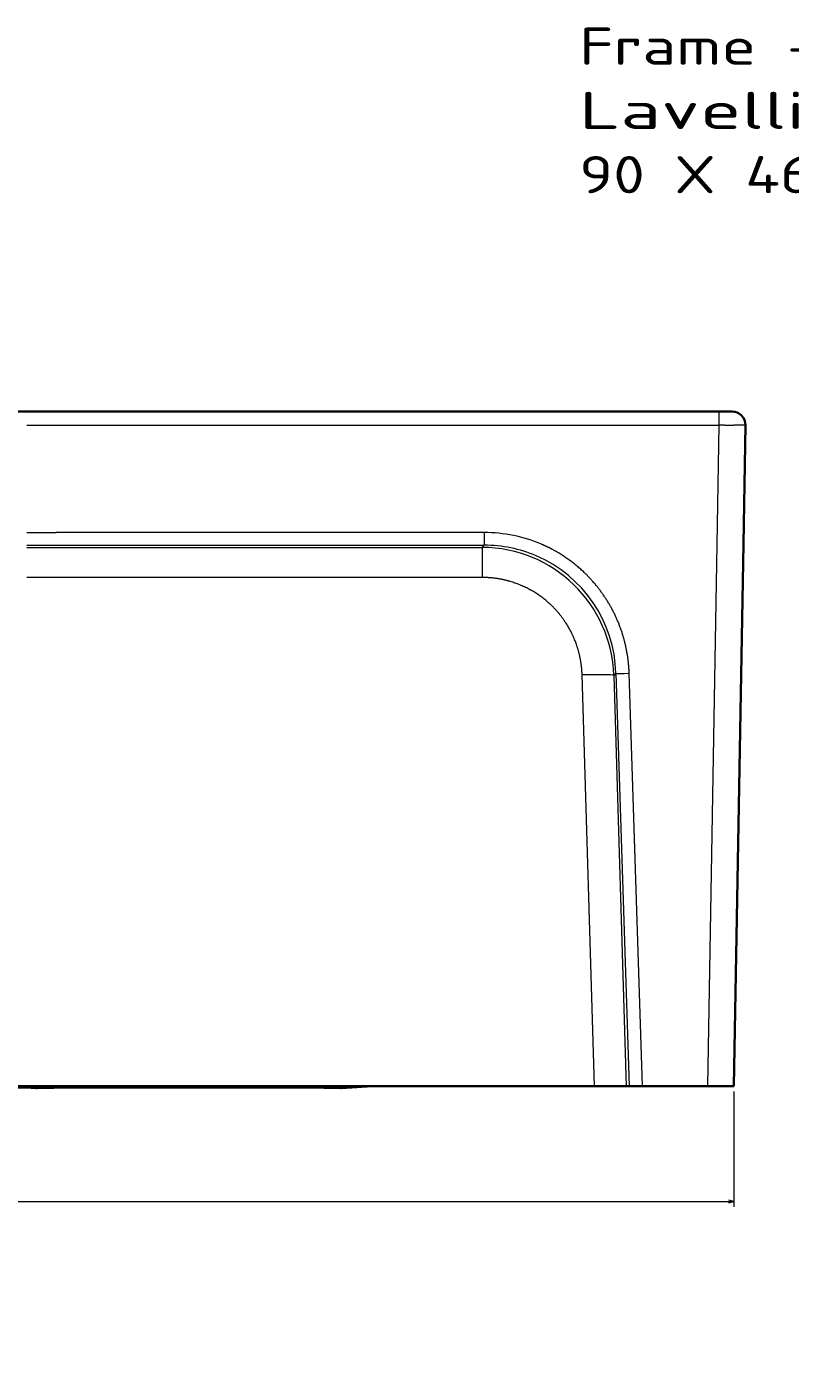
# Model space of a CAD drawing. Extents: x 8 to 1686, y 71 to 1168.
# Tile 10 of 11: x 764 to 1051, y 661 to 1168. Entities that reach past the tile are written whole.
import ezdxf
from ezdxf.enums import TextEntityAlignment as Align

# ---------------------------------------------------------------- set-up
doc = ezdxf.new("R2010")
doc.units = 0
doc.layers.get('0').update_dxf_attribs({"lineweight": 13})
doc.styles.get("Standard").update_dxf_attribs({"font": 'isocp.shx'})
doc.dimstyles.get("Standard").update_dxf_attribs({"dimtxt": 2.5, "dimasz": 2.5, "dimexe": 1.25, "dimexo": 0.625, "dimtad": 1, "dimcen": 2.5, "dimadec": 0, "dimazin": 0, "dimtfac": 1, "dimtmove": 0, "dimatfit": 0, "dimfxl": 0, "dimarcsym": 0})

# ---------------------------------------------------------------- blocks, each defined once
blk = doc.blocks.new('*D')
at = {"color": 7, "lineweight": 13}
for p, q in [((773.06, 1023.45), (21.79, 1023.45)), ((23.79, 768.74), (23.79, 1023.45)), ((880.56, 768.74), (21.79, 768.74)), ((123.79, 767.45), (123.79, 724.01)), ((1030.32, 767.45), (1030.32, 724.01)), ((123.79, 726.01), (1030.32, 726.01)), ((692.45, 650.43), (32.9, 650.43)), ((34.9, 190.41), (34.9, 650.43)), ((353, 388.56), (463.36, 501.83)), ((384.06, 360.58), (384.06, 146.5)), ((825.06, 358.63), (825.06, 146.5)), ((119.45, 198.41), (119.45, 71.85)), ((1034.67, 198.41), (1034.67, 71.85)), ((692.45, 190.41), (32.9, 190.41)), ((384.06, 148.5), (825.06, 148.5)), ((119.45, 73.85), (1034.67, 73.85))]:
    blk.add_line(p, q, dxfattribs=at)
for points in [[(24.31, 1021.52), (23.79, 1023.45), (23.27, 1021.52)], [(23.27, 770.67), (23.79, 768.74), (24.31, 770.67)], [(125.72, 726.53), (123.79, 726.01), (125.72, 725.49)], [(1028.39, 725.49), (1030.32, 726.01), (1028.39, 726.53)], [(35.42, 648.5), (34.9, 650.43), (34.39, 648.5)], [(414.13, 450.56), (415.11, 452.31), (413.39, 451.29)], [(353.98, 390.31), (353, 388.56), (354.72, 389.58)], [(34.39, 192.34), (34.9, 190.41), (35.42, 192.34)], [(385.99, 149.02), (384.06, 148.5), (385.99, 147.99)], [(823.13, 147.99), (825.06, 148.5), (823.13, 149.02)], [(121.38, 74.37), (119.45, 73.85), (121.38, 73.33)], [(1032.74, 73.33), (1034.67, 73.85), (1032.74, 74.37)]]:
    blk.add_lwpolyline(points, dxfattribs=at)
blk.add_arc((384.06, 420.43), 44.5, 223.1706, 357.4249, dxfattribs=at)
for s, rotation, p, p2 in [('255', 90, (21.79, 875.08), (21.79, 917.11)), ('90', 45.7457, (443.02, 483.82), (461.93, 503.22)), ('%%c', 45.7457, (435.16, 475.75), (442.32, 483.1)), ('460', 90, (32.9, 399.41), (32.9, 441.44))]:
    blk.add_text(s, height=14, rotation=rotation, dxfattribs=at).set_placement(p, p2, align=Align.FIT)
for s, p, p2 in [('900', (556.04, 728.01), (598.07, 728.01)), ('441', (583.54, 150.5), (625.57, 150.5)), ('910', (556.04, 75.85), (598.07, 75.85))]:
    blk.add_text(s, height=14, dxfattribs=at).set_placement(p, p2, align=Align.FIT)
blk = doc.blocks.new('BLOCK105')
at = {"color": 7, "lineweight": 13}
for s, p, p2 in [('Frame - 5121', (340, 130.57), (485.73, 130.57)), ('Lavelli', (340, 106.39), (425.01, 106.39)), ('90 X 46 X 25.4 cm', (340, 82.2), (546.45, 82.2))]:
    blk.add_text(s, height=14, dxfattribs=at).set_placement(p, p2, align=Align.FIT)
blk = doc.blocks.new('BLOCK106')
at = {"color": 7, "lineweight": 35}
for p, q in [((62.39, 0), (132, 0)), ((143, 0), (392.61, 0)), ((401.83, -49.8), (402.61, -5.09)), ((398.27, -254), (401.83, -49.8)), ((62.39, -254), (132, -254)), ((143, -254), (345.78, -254)), ((388.27, -254), (363.78, -254))]:
    blk.add_line(p, q, dxfattribs=at)
at = {"color": 7, "lineweight": 35, "ltscale": 0.275}
for p, q in [((143, 0), (132, 0)), ((132, -254), (143, -254))]:
    blk.add_line(p, q, dxfattribs=at)
at = {"color": 7, "lineweight": 35, "ltscale": 0.124943}
blk.add_line((392.61, 0), (397.61, 0), dxfattribs=at)
at = {"color": 7, "lineweight": 13, "ltscale": 0.129362}
blk.add_line((392.61, 0), (392.61, -5.17), dxfattribs=at)
at = {"color": 7, "lineweight": 13, "ltscale": 0.275}
for p, q in [((132, -5.17), (143, -5.17)), ((132, -45.55), (143, -45.55)), ((132, -50.36), (143, -50.36)), ((132, -51.16), (143, -51.16)), ((143, -62.48), (132, -62.48))]:
    blk.add_line(p, q, dxfattribs=at)
at = {"color": 7, "lineweight": 13}
for p, q in [((143, -5.17), (392.61, -5.17)), ((392.61, -5.17), (391.83, -49.97)), ((304.22, -45.55), (143, -45.55)), ((143, -50.36), (304.22, -50.36)), ((391.83, -49.97), (388.27, -254)), ((143, -51.16), (303.42, -51.16)), ((303.42, -62.48), (143, -62.48)), ((345.78, -254), (341.09, -99.17)), ((353.03, -99.38), (357.72, -254)), ((353.84, -98.57), (358.8, -254)), ((363.78, -254), (358.82, -98.57))]:
    blk.add_line(p, q, dxfattribs=at)
at = {"color": 7, "lineweight": 13, "ltscale": 0.120162}
blk.add_line((304.22, -45.55), (304.22, -50.36), dxfattribs=at)
at = {"color": 7, "lineweight": 13, "ltscale": 0.028317}
blk.add_line((303.42, -51.16), (304.22, -50.36), dxfattribs=at)
at = {"color": 7, "lineweight": 13, "ltscale": 0.283158}
blk.add_line((303.42, -51.16), (303.42, -62.48), dxfattribs=at)
at = {"color": 7, "lineweight": 13, "ltscale": 0.02868}
blk.add_line((353.84, -98.57), (353.03, -99.38), dxfattribs=at)
at = {"color": 7, "lineweight": 35, "ltscale": 0.288418}
for p, q in [((123.99, -254), (135.5, -254.72)), ((262.01, -254), (250.5, -254.72))]:
    blk.add_line(p, q, dxfattribs=at)
at = {"color": 7, "lineweight": 35, "ltscale": 0.298444}
blk.add_line((357.72, -254), (345.78, -254), dxfattribs=at)
at = {"color": 7, "lineweight": 35, "ltscale": 0.027}
blk.add_line((358.8, -254), (357.72, -254), dxfattribs=at)
at = {"color": 7, "lineweight": 35, "ltscale": 0.124418}
blk.add_line((358.8, -254), (363.78, -254), dxfattribs=at)
at = {"color": 7, "lineweight": 35, "ltscale": 0.249886}
blk.add_line((388.27, -254), (398.27, -254), dxfattribs=at)
at = {"color": 7, "lineweight": 35}
blk.add_arc((397.61, -5), 5, 359, 450, dxfattribs=at)
at = {"color": 7, "lineweight": 13}
for centre, radius, start, end in [((304.25, -100.27), 54.72, 66.8141, 90.0247), ((304.28, -100.07), 49.72, 66.8387, 90.0722)]:
    blk.add_arc(centre, radius, start, end, dxfattribs=at)
for centre, major_axis, ratio, start_param, end_param in [((302.96, -101.43), (-27.06, -42.51), 0.991797, 2.17469, 3.702873), ((303.64, -100.75), (-30.75, -40.23), 0.987236, 2.260564, 3.386507), ((341.09, -99.8), (-11.99, -0.36), 0.052312, 3.231706, 4.710802), ((358.82, -98.39), (-5, -0.16), 0.034882, 0.090045, 1.569684)]:
    blk.add_ellipse(centre, major_axis=major_axis, ratio=ratio, start_param=start_param, end_param=end_param, dxfattribs=at)
for points, knots in [([(402.61, -5.09), (402.61, -5.11), (402.44, -5.13), (402.11, -5.14), (400.92, -5.18), (399.03, -5.19), (397.73, -5.2), (395.9, -5.2), (394, -5.19), (393.54, -5.18), (393.08, -5.18), (392.61, -5.17)], [0, 0, 0, 0, 0, 0, 8.361146, 8.361146, 8.361146, 21.224696, 21.224696, 21.224696, 25.288115, 25.288115, 25.288115, 25.288115, 25.288115, 25.288115]), ([(358.82, -98.57), (358.65, -93.23), (357.84, -87.92), (356.38, -82.73), (352.25, -72.83), (345.87, -64.21), (342.18, -60.33), (336.68, -55.8), (330.56, -52.25), (329, -51.42), (327.41, -50.66), (325.79, -49.97)], [0, 0, 0, 0, 0, 0, 38.283719, 38.283719, 38.283719, 76.328261, 76.328261, 76.328261, 88.959461, 88.959461, 88.959461, 88.959461, 88.959461, 88.959461]), ([(341.09, -99.17), (340.96, -95.14), (340.31, -91.12), (339.13, -87.21), (335.76, -79.82), (330.59, -73.58), (327.6, -70.84), (321.32, -66.45), (314.15, -63.76), (310.62, -62.91), (307.02, -62.48), (303.42, -62.48)], [0, 0, 0, 0, 0, 0, 31.560938, 31.560938, 31.560938, 62.910172, 62.910172, 62.910172, 91.033163, 91.033163, 91.033163, 91.033163, 91.033163, 91.033163])]:
    blk.add_open_spline(points, degree=5, knots=knots, dxfattribs=at)
at = {"color": 7, "lineweight": 35}
for points, knots in [([(135.5, -254.72), (135.53, -254.72), (135.55, -254.72), (136.52, -254.7), (136.83, -254.69), (137.2, -254.68), (137.59, -254.68), (138.37, -254.66), (139.31, -254.64), (139.77, -254.63), (140.27, -254.62), (140.8, -254.61), (140.82, -254.61), (140.86, -254.61), (140.9, -254.61), (140.93, -254.61), (141, -254.61), (141.08, -254.61), (141.14, -254.61), (141.21, -254.61), (141.27, -254.6), (141.29, -254.6), (141.34, -254.6), (141.38, -254.6), (141.4, -254.6), (141.5, -254.6), (141.6, -254.6), (141.68, -254.6), (141.84, -254.59), (142, -254.59), (142.08, -254.59), (142.27, -254.58), (142.46, -254.58), (142.56, -254.58), (142.7, -254.57), (142.84, -254.57), (142.86, -254.57), (142.94, -254.57), (143.02, -254.57), (143.08, -254.57), (143.15, -254.57), (143.22, -254.56), (143.24, -254.56), (143.9, -254.55), (144.6, -254.54), (145.3, -254.52), (146.1, -254.5), (146.92, -254.49), (146.97, -254.49), (147.08, -254.48), (147.2, -254.48), (147.26, -254.48), (147.49, -254.47), (147.72, -254.47), (147.65, -254.47), (148.01, -254.46), (148.37, -254.46), (148.56, -254.45), (148.86, -254.44), (149.17, -254.44), (149.25, -254.44), (149.48, -254.43), (149.72, -254.43), (149.84, -254.42), (150.02, -254.42), (150.18, -254.42), (150.23, -254.41), (150.34, -254.41), (150.45, -254.41), (150.5, -254.41), (150.94, -254.4), (151.39, -254.39), (151.79, -254.38), (152.31, -254.37), (152.84, -254.36), (152.94, -254.35), (153.11, -254.35), (153.28, -254.35), (153.34, -254.35), (153.46, -254.34), (153.58, -254.34), (153.64, -254.34), (153.81, -254.33), (153.99, -254.33), (154.15, -254.33), (154.4, -254.32), (154.64, -254.32), (154.78, -254.31), (154.96, -254.31), (155.14, -254.3), (155.2, -254.3), (155.31, -254.3), (155.42, -254.3), (155.45, -254.3), (155.56, -254.3), (155.67, -254.29), (155.71, -254.29), (155.79, -254.29), (155.87, -254.29), (155.89, -254.29), (155.94, -254.29), (155.99, -254.29), (156.02, -254.28), (156.99, -254.26), (157.97, -254.24), (158.95, -254.22), (160.76, -254.18), (162.61, -254.13), (163.35, -254.12), (164.39, -254.09), (165.44, -254.07), (165.63, -254.07), (165.86, -254.06), (166.09, -254.06), (166.14, -254.06), (166.23, -254.05), (166.33, -254.05), (166.37, -254.05), (166.47, -254.05), (166.56, -254.05), (166.61, -254.05), (166.69, -254.04), (166.79, -254.04), (166.83, -254.04), (166.97, -254.04), (167.11, -254.04), (167.19, -254.03), (167.38, -254.03), (167.57, -254.03), (167.63, -254.02), (167.82, -254.02), (168.01, -254.02), (168.1, -254.01), (168.3, -254.01), (168.5, -254.01), (168.56, -254), (168.66, -254), (168.76, -254)], [0, 0, 0, 0, 0, 0, 1.067176, 1.067176, 1.067176, 12.171771, 12.171771, 12.171771, 21.427682, 21.427682, 21.427682, 21.790238, 21.790238, 21.790238, 22.152794, 22.152794, 22.152794, 22.867294, 22.867294, 22.867294, 23.229992, 23.229992, 23.229992, 23.59269, 23.59269, 23.59269, 25.047275, 25.047275, 25.047275, 26.501859, 26.501859, 26.501859, 28.315156, 28.315156, 28.315156, 28.687735, 28.687735, 28.687735, 29.413241, 29.413241, 29.413241, 29.684725, 29.684725, 29.684725, 39.634191, 39.634191, 39.634191, 40.479409, 40.479409, 40.479409, 41.271209, 41.271209, 41.271209, 43.477701, 43.477701, 43.477701, 45.93203, 45.93203, 45.93203, 47.268198, 47.268198, 47.268198, 48.537265, 48.537265, 48.537265, 49.190968, 49.190968, 49.190968, 49.825398, 49.825398, 49.825398, 54.476177, 54.476177, 54.476177, 55.763039, 55.763039, 55.763039, 56.392154, 56.392154, 56.392154, 57.02127, 57.02127, 57.02127, 58.184084, 58.184084, 58.184084, 59.453097, 59.453097, 59.453097, 59.996072, 59.996072, 59.996072, 60.597616, 60.597616, 60.597616, 61.140591, 61.140591, 61.140591, 61.412078, 61.412078, 61.412078, 61.683566, 61.683566, 61.683566, 71.554293, 71.554293, 71.554293, 79.605379, 79.605379, 79.605379, 81.335508, 81.335508, 81.335508, 81.768053, 81.768053, 81.768053, 82.200597, 82.200597, 82.200597, 82.633145, 82.633145, 82.633145, 83.065692, 83.065692, 83.065692, 83.930799, 83.930799, 83.930799, 84.853263, 84.853263, 84.853263, 85.718378, 85.718378, 85.718378, 86.662618, 86.662618, 86.662618, 86.662618, 86.662618, 86.662618]), ([(168.73, -254), (168.57, -254), (168.41, -254.01), (168.3, -254.01), (168, -254.02), (167.7, -254.02), (167.55, -254.03), (167.12, -254.03), (166.7, -254.04), (166.41, -254.05), (166.07, -254.06), (165.72, -254.07), (165.65, -254.07), (165.52, -254.07), (165.4, -254.07), (165.33, -254.07), (165.21, -254.08), (165.09, -254.08), (165.02, -254.08), (164.88, -254.08), (164.74, -254.09), (164.73, -254.09), (164.4, -254.09), (164.06, -254.1), (163.81, -254.11), (163.41, -254.12), (163.01, -254.13), (162.86, -254.13), (162.66, -254.13), (162.46, -254.14), (162.41, -254.14), (162.25, -254.14), (162.11, -254.15), (162.02, -254.15), (161.87, -254.15), (161.72, -254.15), (161.67, -254.16), (160.91, -254.17), (160.14, -254.19), (159.44, -254.21), (158.5, -254.23), (157.57, -254.25), (157.28, -254.26), (156.92, -254.26), (156.57, -254.27), (156.46, -254.27), (156.21, -254.28), (155.97, -254.29), (155.92, -254.29), (155.56, -254.3), (155.22, -254.3), (155, -254.31), (154.66, -254.32), (154.32, -254.32), (154.26, -254.32), (154.03, -254.33), (153.8, -254.33), (153.7, -254.34), (153.5, -254.34), (153.3, -254.35), (153.15, -254.35), (152.95, -254.35), (152.76, -254.36), (152.65, -254.36), (152.43, -254.37), (152.21, -254.37), (152.11, -254.37), (151.96, -254.38), (151.81, -254.38), (151.77, -254.38), (151.67, -254.38), (151.57, -254.38), (151.53, -254.39), (151.35, -254.39), (151.17, -254.39), (151.03, -254.4), (150.76, -254.4), (150.48, -254.41), (150.38, -254.41), (150.05, -254.42), (149.73, -254.43), (149.5, -254.43), (149.23, -254.44), (148.95, -254.44), (148.86, -254.44), (148.67, -254.45), (148.47, -254.45), (148.4, -254.45), (148.26, -254.46), (148.12, -254.46), (148.08, -254.46), (147.73, -254.47), (147.38, -254.48), (147.07, -254.48), (146.4, -254.5), (145.77, -254.51), (145.42, -254.52), (144.63, -254.53), (143.88, -254.55), (143.48, -254.56), (142.39, -254.58), (141.39, -254.6), (140.8, -254.61), (140.22, -254.63), (139.67, -254.64), (139.65, -254.64), (139.6, -254.64), (139.54, -254.64), (139.51, -254.64), (139.42, -254.64), (139.32, -254.64), (139.26, -254.64), (139.16, -254.65), (139.07, -254.65), (139.03, -254.65), (138.89, -254.65), (138.75, -254.65), (138.65, -254.66), (138.54, -254.66), (138.44, -254.66)], [0, 0, 0, 0, 0, 0, 1.412478, 1.412478, 1.412478, 2.750969, 2.750969, 2.750969, 5.427908, 5.427908, 5.427908, 6.032448, 6.032448, 6.032448, 6.636988, 6.636988, 6.636988, 7.241529, 7.241529, 7.241529, 7.976367, 7.976367, 7.976367, 10.394454, 10.394454, 10.394454, 11.860622, 11.860622, 11.860622, 12.349345, 12.349345, 12.349345, 13.326856, 13.326856, 13.326856, 13.815612, 13.815612, 13.815612, 20.792715, 20.792715, 20.792715, 23.267632, 23.267632, 23.267632, 24.470385, 24.470385, 24.470385, 25.843866, 25.843866, 25.843866, 28.249358, 28.249358, 28.249358, 29.585642, 29.585642, 29.585642, 30.767835, 30.767835, 30.767835, 31.815462, 31.815462, 31.815462, 32.997685, 32.997685, 32.997685, 34.12253, 34.12253, 34.12253, 34.684955, 34.684955, 34.684955, 35.247379, 35.247379, 35.247379, 36.827749, 36.827749, 36.827749, 38.52438, 38.52438, 38.52438, 40.76681, 40.76681, 40.76681, 41.95145, 41.95145, 41.95145, 43.185773, 43.185773, 43.185773, 43.741091, 43.741091, 43.741091, 47.574364, 47.574364, 47.574364, 52.392199, 52.392199, 52.392199, 58.630742, 58.630742, 58.630742, 69.055036, 69.055036, 69.055036, 69.575471, 69.575471, 69.575471, 70.073419, 70.073419, 70.073419, 71.069107, 71.069107, 71.069107, 71.814709, 71.814709, 71.814709, 74.153063, 74.153063, 74.153063, 74.153063, 74.153063, 74.153063]), ([(250.5, -254.72), (250.48, -254.72), (250.46, -254.72), (249.69, -254.7), (249.61, -254.7), (249.52, -254.7), (249.46, -254.7), (249.31, -254.69), (249.17, -254.69), (249.09, -254.69), (248.96, -254.69), (248.81, -254.68), (248.74, -254.68), (248.16, -254.67), (247.47, -254.66), (246.79, -254.65), (246, -254.63), (245.13, -254.61), (245.1, -254.61), (245.02, -254.61), (244.93, -254.61), (244.91, -254.61), (244.85, -254.61), (244.81, -254.61), (244.79, -254.61), (244.64, -254.6), (244.49, -254.6), (244.37, -254.6), (244.14, -254.59), (243.91, -254.59), (243.78, -254.58), (243.56, -254.58), (243.32, -254.58), (243.19, -254.57), (242.39, -254.56), (241.54, -254.54), (240.8, -254.52), (240, -254.51), (239.16, -254.49), (239.12, -254.49), (239, -254.48), (238.88, -254.48), (238.81, -254.48), (238.63, -254.48), (238.45, -254.47), (238.36, -254.47), (238.1, -254.47), (237.84, -254.46), (237.62, -254.45), (237.38, -254.45), (237.14, -254.44), (237.1, -254.44), (236.98, -254.44), (236.85, -254.44), (236.79, -254.44), (236.6, -254.43), (236.4, -254.43), (236.25, -254.43), (236.06, -254.42), (235.87, -254.42), (235.83, -254.42), (235.28, -254.4), (234.72, -254.39), (234.25, -254.38), (233.61, -254.37), (232.96, -254.35), (232.85, -254.35), (232.62, -254.34), (232.37, -254.34), (232.25, -254.34), (231.95, -254.33), (231.63, -254.32), (231.47, -254.32), (231.19, -254.31), (230.9, -254.31), (230.81, -254.3), (230.68, -254.3), (230.55, -254.3), (230.51, -254.3), (230.42, -254.29), (230.33, -254.29), (230.31, -254.29), (229.46, -254.27), (228.59, -254.25), (227.77, -254.23), (226.87, -254.21), (225.97, -254.19), (225.94, -254.19), (225.86, -254.19), (225.78, -254.19), (225.74, -254.19), (225.67, -254.19), (225.6, -254.18), (225.56, -254.18), (225.46, -254.18), (225.36, -254.18), (225.3, -254.18), (225.14, -254.17), (224.98, -254.17), (224.87, -254.17), (224.74, -254.17), (224.59, -254.16), (224.56, -254.16), (224.49, -254.16), (224.41, -254.16), (224.37, -254.16), (224.29, -254.16), (224.2, -254.15), (224.16, -254.15), (224.04, -254.15), (223.91, -254.15), (223.83, -254.14), (223.14, -254.13), (222.43, -254.11), (221.81, -254.1), (220.96, -254.08), (220.11, -254.06), (219.84, -254.06), (219.5, -254.05), (219.17, -254.04), (219.05, -254.04), (218.81, -254.03), (218.57, -254.03), (218.5, -254.03), (218.32, -254.02), (218.13, -254.02), (218.08, -254.02), (217.98, -254.02), (217.87, -254.01), (217.82, -254.01), (217.67, -254.01), (217.52, -254.01), (217.42, -254), (217.32, -254), (217.23, -254)], [0, 0, 0, 0, 0, 0, 0.839396, 0.839396, 0.839396, 3.66064, 3.66064, 3.66064, 6.3936, 6.3936, 6.3936, 8.676154, 8.676154, 8.676154, 23.565602, 23.565602, 23.565602, 24.367139, 24.367139, 24.367139, 24.738584, 24.738584, 24.738584, 25.129925, 25.129925, 25.129925, 27.357382, 27.357382, 27.357382, 29.293071, 29.293071, 29.293071, 31.272246, 31.272246, 31.272246, 41.830476, 41.830476, 41.830476, 42.242948, 42.242948, 42.242948, 43.45955, 43.45955, 43.45955, 44.636233, 44.636233, 44.636233, 46.857293, 46.857293, 46.857293, 47.654043, 47.654043, 47.654043, 48.384596, 48.384596, 48.384596, 49.845597, 49.845597, 49.845597, 50.526528, 50.526528, 50.526528, 56.437842, 56.437842, 56.437842, 57.724439, 57.724439, 57.724439, 58.990678, 58.990678, 58.990678, 60.88201, 60.88201, 60.88201, 61.79379, 61.79379, 61.79379, 62.273168, 62.273168, 62.273168, 62.778353, 62.778353, 62.778353, 71.252232, 71.252232, 71.252232, 71.710694, 71.710694, 71.710694, 72.07111, 72.07111, 72.07111, 72.421817, 72.421817, 72.421817, 73.142647, 73.142647, 73.142647, 74.202079, 74.202079, 74.202079, 74.575209, 74.575209, 74.575209, 74.976534, 74.976534, 74.976534, 75.377859, 75.377859, 75.377859, 76.180482, 76.180482, 76.180482, 82.053255, 82.053255, 82.053255, 84.089732, 84.089732, 84.089732, 85.156202, 85.156202, 85.156202, 86.330119, 86.330119, 86.330119, 86.797005, 86.797005, 86.797005, 87.263891, 87.263891, 87.263891, 88.197637, 88.197637, 88.197637, 88.197637, 88.197637, 88.197637]), ([(217.28, -254), (217.77, -254.01), (218.26, -254.02), (218.64, -254.03), (219.43, -254.05), (220.21, -254.06), (220.52, -254.07), (221.16, -254.08), (221.81, -254.1), (222.04, -254.1), (222.65, -254.12), (223.25, -254.13), (223.57, -254.14), (223.96, -254.15), (224.35, -254.16), (224.45, -254.16), (224.63, -254.16), (224.8, -254.17), (224.85, -254.17), (224.96, -254.17), (225.06, -254.17), (225.12, -254.17), (225.23, -254.18), (225.35, -254.18), (225.41, -254.18), (225.54, -254.18), (225.68, -254.19), (225.75, -254.19), (226.35, -254.2), (226.95, -254.22), (227.48, -254.23), (228.09, -254.24), (228.7, -254.26), (228.78, -254.26), (228.95, -254.26), (229.12, -254.26), (229.17, -254.27), (229.6, -254.28), (230.03, -254.29), (230.37, -254.29), (230.77, -254.3), (231.16, -254.31), (231.22, -254.31), (231.33, -254.32), (231.44, -254.32), (231.5, -254.32), (231.67, -254.32), (231.85, -254.33), (231.96, -254.33), (232.2, -254.33), (232.43, -254.34), (232.53, -254.34), (233.11, -254.36), (233.68, -254.37), (234.13, -254.38), (234.82, -254.39), (235.5, -254.41), (235.61, -254.41), (235.93, -254.42), (236.25, -254.43), (236.33, -254.43), (236.66, -254.43), (236.98, -254.44), (237.19, -254.45), (237.44, -254.45), (237.7, -254.46), (237.73, -254.46), (237.87, -254.46), (238.02, -254.46), (238.15, -254.47), (238.36, -254.47), (238.55, -254.48), (238.62, -254.48), (238.71, -254.48), (238.8, -254.48), (238.82, -254.48), (238.91, -254.48), (239, -254.48), (239.07, -254.49), (239.48, -254.5), (239.89, -254.5), (240.22, -254.51), (240.85, -254.52), (241.46, -254.54), (241.7, -254.54), (242.11, -254.55), (242.5, -254.56), (242.71, -254.56), (242.92, -254.57), (243.13, -254.57), (243.2, -254.57), (243.31, -254.58), (243.42, -254.58), (243.46, -254.58), (243.53, -254.58), (243.61, -254.58), (243.64, -254.58), (243.78, -254.58), (243.91, -254.59), (244.03, -254.59), (244.19, -254.59), (244.35, -254.6), (244.4, -254.6), (244.5, -254.6), (244.6, -254.6), (244.62, -254.6), (245.58, -254.62), (246.46, -254.64), (247.2, -254.65), (247.98, -254.67), (248.63, -254.68), (248.71, -254.68), (248.88, -254.69), (249.05, -254.69), (249.12, -254.69), (249.31, -254.69), (249.48, -254.7), (249.58, -254.7), (249.69, -254.7), (249.78, -254.7), (250.47, -254.72), (250.48, -254.72), (250.5, -254.72)], [0, 0, 0, 0, 0, 0, 4.42417, 4.42417, 4.42417, 7.408837, 7.408837, 7.408837, 10.593259, 10.593259, 10.593259, 13.128674, 13.128674, 13.128674, 14.353164, 14.353164, 14.353164, 14.944554, 14.944554, 14.944554, 15.535943, 15.535943, 15.535943, 16.207414, 16.207414, 16.207414, 16.857133, 16.857133, 16.857133, 22.127459, 22.127459, 22.127459, 23.08127, 23.08127, 23.08127, 23.956717, 23.956717, 23.956717, 27.59081, 27.59081, 27.59081, 28.196384, 28.196384, 28.196384, 28.801958, 28.801958, 28.801958, 30.013162, 30.013162, 30.013162, 31.273739, 31.273739, 31.273739, 36.469467, 36.469467, 36.469467, 39.214035, 39.214035, 39.214035, 40.515297, 40.515297, 40.515297, 43.172833, 43.172833, 43.172833, 43.648247, 43.648247, 43.648247, 44.793381, 44.793381, 44.793381, 45.549233, 45.549233, 45.549233, 45.848165, 45.848165, 45.848165, 46.744958, 46.744958, 46.744958, 51.210026, 51.210026, 51.210026, 55.35598, 55.35598, 55.35598, 57.489841, 57.489841, 57.489841, 58.677684, 58.677684, 58.677684, 59.271605, 59.271605, 59.271605, 59.865527, 59.865527, 59.865527, 61.43713, 61.43713, 61.43713, 62.228867, 62.228867, 62.228867, 63.09886, 63.09886, 63.09886, 78.789576, 78.789576, 78.789576, 81.717567, 81.717567, 81.717567, 84.551557, 84.551557, 84.551557, 88.195253, 88.195253, 88.195253, 88.944301, 88.944301, 88.944301, 88.944301, 88.944301, 88.944301])]:
    blk.add_open_spline(points, degree=5, knots=knots, dxfattribs=at)

msp = doc.modelspace()

# ---------------------------------------------------------------- linework, layer by layer
at = {"color": 7, "lineweight": 35}
msp.add_line((123.791, 769.455), (1030.324, 769.455), dxfattribs=at)

# ---------------------------------------------------------------- block references
at = {"lineweight": 0}
for name in ['BLOCK105', 'BLOCK106']:
    msp.add_blockref(name, (632.057, 1023.455), dxfattribs=at)

# ---------------------------------------------------------------- dimensions: what is measured, and where the dimension line sits
at = {"color": 0, "lineweight": 0}
for base, p1, p2, angle, text, middle, dimtype in [((119.445, 73.852), (1034.669, 200.412), (119.445, 200.412), 180, '910', (577.057, 73.852), 161), ((123.791, 726.009), (1030.324, 769.455), (123.791, 769.455), 179.99905, '900', (577.057, 726.009), 160)]:
    dim = msp.add_linear_dim(base=base, p1=p1, p2=p2, angle=angle, text=text, dimstyle='Standard', dxfattribs=at)
    dim.commit()
    dim.dimension.update_dxf_attribs({"geometry": '*D', "text_midpoint": middle, "dimtype": dimtype})
for base, p1, p2, angle, middle, dimtype in [((34.903, 190.412), (694.446, 650.435), (694.446, 190.412), 270, (34.903, 420.424), 161), ((384.057, 148.505), (825.057, 360.635), (384.057, 362.585), 179.99905, (604.557, 148.505), 160), ((23.788, 768.738), (775.057, 1023.455), (882.557, 768.738), 269.99857, (23.788, 896.097), 160)]:
    dim = msp.add_linear_dim(base=base, p1=p1, p2=p2, angle=angle, dimstyle='Standard', dxfattribs=at)
    dim.commit()
    dim.dimension.update_dxf_attribs({"geometry": '*D', "text_midpoint": middle, "dimtype": dimtype})
dim = msp.add_diameter_dim_2p(p1=(353.003, 388.562), p2=(415.111, 452.308), text='%%c90', dimstyle='Standard', dxfattribs=at)
dim.commit()
dim.dimension.update_dxf_attribs({"geometry": '*D', "text_midpoint": (449.975, 488.091), "dimtype": 163})

doc.saveas('drawing.dxf')
